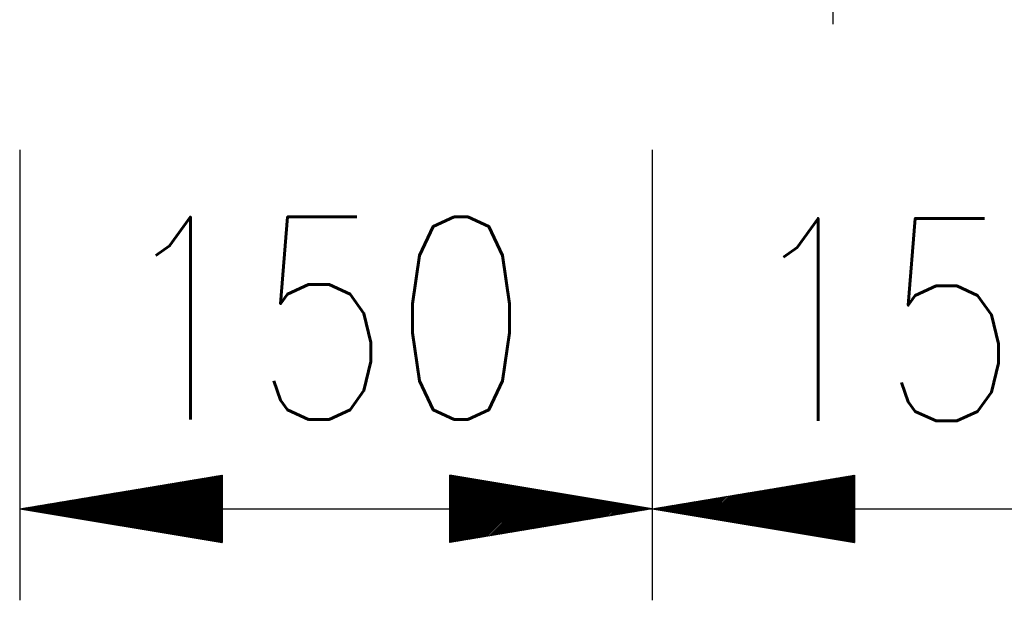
# Model space of a CAD drawing. Extents: x 0 to 7.6, y 0 to 9.85.
# Tile 29 of 38: x 4.9 to 5.38, y 5.73 to 6.02. Entities that reach past the tile are written whole.
import ezdxf

# ---------------------------------------------------------------- set-up
doc = ezdxf.new("R2010")
doc.units = 0
doc.header["$MEASUREMENT"] = 0
doc.layers.add('E-DETL-TEXT', color=3, linetype='CONTINUOUS')
doc.styles.add('ROMANS', font='ROMANS.SHX', dxfattribs={"width": 0.8})

msp = doc.modelspace()

# ---------------------------------------------------------------- linework, layer by layer
at = {"layer": 'E-DETL-TEXT'}
for p, q in [((5.29691, 6.01556), (5.29691, 6.15478)), ((4.89503, 5.95354), (4.89503, 5.73107)), ((5.20753, 5.95354), (5.20753, 5.73107)), ((4.89503, 5.77622), (4.99503, 5.79289)), ((4.96289, 5.77622), (4.97646, 5.78979)), ((4.96359, 5.77622), (4.9773, 5.78993)), ((4.96428, 5.77622), (4.97813, 5.79007)), ((4.96498, 5.77622), (4.97897, 5.79021)), ((4.96568, 5.77622), (4.9798, 5.79035)), ((4.96637, 5.77622), (4.98064, 5.79049)), ((4.96707, 5.77622), (4.98147, 5.79063)), ((4.96776, 5.77622), (4.98231, 5.79077)), ((4.96846, 5.77622), (4.98315, 5.79091)), ((4.96916, 5.77622), (4.98398, 5.79105)), ((4.96985, 5.77622), (4.98482, 5.79119)), ((4.97055, 5.77622), (4.98565, 5.79132)), ((4.97124, 5.77622), (4.98649, 5.79146)), ((4.97194, 5.77622), (4.98732, 5.7916)), ((4.97264, 5.77622), (4.98816, 5.79174)), ((4.97333, 5.77622), (4.98899, 5.79188)), ((4.97403, 5.77622), (4.98983, 5.79202)), ((4.97472, 5.77622), (4.99066, 5.79216)), ((4.97542, 5.77622), (4.9915, 5.7923)), ((4.97612, 5.77622), (4.99233, 5.79244)), ((4.97681, 5.77622), (4.99317, 5.79258)), ((4.97751, 5.77622), (4.994, 5.79272)), ((4.9782, 5.77622), (4.99484, 5.79286)), ((4.9789, 5.77622), (4.99503, 5.79235)), ((4.9796, 5.77622), (4.99503, 5.79166)), ((4.98029, 5.77622), (4.99503, 5.79096)), ((4.98099, 5.77622), (4.99503, 5.79026)), ((4.99503, 5.79289), (4.99503, 5.75955)), ((5.10753, 5.75955), (5.10753, 5.79289)), ((5.20753, 5.77622), (5.10753, 5.79289)), ((5.10753, 5.7928), (5.1076, 5.79288)), ((5.10753, 5.7921), (5.1082, 5.79278)), ((5.10753, 5.79141), (5.1088, 5.79268)), ((5.10753, 5.79071), (5.10939, 5.79258)), ((5.10753, 5.79002), (5.10999, 5.79248)), ((5.10753, 5.78932), (5.11059, 5.79238)), ((5.10753, 5.78862), (5.11118, 5.79228)), ((5.10753, 5.78793), (5.11178, 5.79218)), ((5.10753, 5.78723), (5.11238, 5.79208)), ((5.10753, 5.78654), (5.11297, 5.79198)), ((5.10753, 5.78584), (5.11357, 5.79188)), ((5.10753, 5.78514), (5.11417, 5.79178)), ((5.10753, 5.78445), (5.11476, 5.79168)), ((5.10753, 5.78375), (5.11536, 5.79158)), ((5.10753, 5.78306), (5.11596, 5.79148)), ((5.10753, 5.78236), (5.11655, 5.79138)), ((5.10753, 5.78166), (5.11715, 5.79128)), ((5.10753, 5.78097), (5.11775, 5.79119)), ((5.10753, 5.78027), (5.11834, 5.79109)), ((5.10753, 5.77958), (5.11894, 5.79099)), ((5.10753, 5.77888), (5.11953, 5.79089)), ((5.10753, 5.77818), (5.12013, 5.79079)), ((5.10753, 5.77749), (5.12073, 5.79069)), ((5.10753, 5.77679), (5.12132, 5.79059)), ((5.10765, 5.77622), (5.12192, 5.79049)), ((5.10835, 5.77622), (5.12252, 5.79039)), ((5.10905, 5.77622), (5.12311, 5.79029)), ((5.10974, 5.77622), (5.12371, 5.79019)), ((5.11044, 5.77622), (5.12431, 5.79009)), ((5.11113, 5.77622), (5.1249, 5.78999)), ((5.11183, 5.77622), (5.1255, 5.78989)), ((5.11253, 5.77622), (5.1261, 5.78979)), ((5.11322, 5.77622), (5.12669, 5.78969)), ((5.20753, 5.77622), (5.30753, 5.79289)), ((5.27538, 5.77622), (5.28895, 5.78979)), ((5.27608, 5.77622), (5.28979, 5.78993)), ((5.27677, 5.77622), (5.29062, 5.79007)), ((5.27747, 5.77622), (5.29146, 5.79021)), ((5.27817, 5.77622), (5.29229, 5.79035)), ((5.27886, 5.77622), (5.29313, 5.79049)), ((5.27956, 5.77622), (5.29396, 5.79063)), ((5.28025, 5.77622), (5.2948, 5.79077)), ((5.28095, 5.77622), (5.29563, 5.79091)), ((5.28165, 5.77622), (5.29647, 5.79104)), ((5.28234, 5.77622), (5.2973, 5.79118)), ((5.28304, 5.77622), (5.29814, 5.79132)), ((5.28373, 5.77622), (5.29897, 5.79146)), ((5.28443, 5.77622), (5.29981, 5.7916)), ((5.28513, 5.77622), (5.30064, 5.79174)), ((5.28582, 5.77622), (5.30148, 5.79188)), ((5.28652, 5.77622), (5.30231, 5.79202)), ((5.28721, 5.77622), (5.30315, 5.79216)), ((5.28791, 5.77622), (5.30399, 5.7923)), ((5.28861, 5.77622), (5.30482, 5.79244)), ((5.2893, 5.77622), (5.30566, 5.79258)), ((5.29, 5.77622), (5.30649, 5.79271)), ((5.29069, 5.77622), (5.30733, 5.79285)), ((5.29139, 5.77622), (5.30753, 5.79236)), ((5.29209, 5.77622), (5.30753, 5.79166)), ((5.29278, 5.77622), (5.30753, 5.79097)), ((5.29348, 5.77622), (5.30753, 5.79027)), ((5.30753, 5.79289), (5.30753, 5.75955)), ((4.93853, 5.77622), (4.94723, 5.78492)), ((4.93923, 5.77622), (4.94807, 5.78506)), ((4.93992, 5.77622), (4.9489, 5.7852)), ((4.94062, 5.77622), (4.94974, 5.78534)), ((4.94132, 5.77622), (4.95057, 5.78548)), ((4.94201, 5.77622), (4.95141, 5.78562)), ((4.94271, 5.77622), (4.95224, 5.78576)), ((4.9434, 5.77622), (4.95308, 5.7859)), ((4.9441, 5.77622), (4.95391, 5.78604)), ((4.9448, 5.77622), (4.95475, 5.78617)), ((4.94549, 5.77622), (4.95558, 5.78631)), ((4.94619, 5.77622), (4.95642, 5.78645)), ((4.94688, 5.77622), (4.95726, 5.78659)), ((4.94758, 5.77622), (4.95809, 5.78673)), ((4.94828, 5.77622), (4.95893, 5.78687)), ((4.94897, 5.77622), (4.95976, 5.78701)), ((4.94967, 5.77622), (4.9606, 5.78715)), ((4.95036, 5.77622), (4.96143, 5.78729)), ((4.95106, 5.77622), (4.96227, 5.78743)), ((4.95176, 5.77622), (4.9631, 5.78757)), ((4.95245, 5.77622), (4.96394, 5.78771)), ((4.95315, 5.77622), (4.96477, 5.78785)), ((4.95384, 5.77622), (4.96561, 5.78798)), ((4.95454, 5.77622), (4.96644, 5.78812)), ((4.95524, 5.77622), (4.96728, 5.78826)), ((4.95593, 5.77622), (4.96811, 5.7884)), ((4.95663, 5.77622), (4.96895, 5.78854)), ((4.95732, 5.77622), (4.96978, 5.78868)), ((4.95802, 5.77622), (4.97062, 5.78882)), ((4.95872, 5.77622), (4.97145, 5.78896)), ((4.95941, 5.77622), (4.97229, 5.7891)), ((4.96011, 5.77622), (4.97312, 5.78924)), ((4.9608, 5.77622), (4.97396, 5.78938)), ((4.9615, 5.77622), (4.97479, 5.78952)), ((4.9622, 5.77622), (4.97563, 5.78965)), ((4.98168, 5.77622), (4.99503, 5.78957)), ((4.98238, 5.77622), (4.99503, 5.78887)), ((4.98307, 5.77622), (4.99503, 5.78818)), ((4.98377, 5.77622), (4.99503, 5.78748)), ((4.98447, 5.77622), (4.99503, 5.78678)), ((4.98516, 5.77622), (4.99503, 5.78609)), ((4.98586, 5.77622), (4.99503, 5.78539)), ((5.11392, 5.77622), (5.12729, 5.78959)), ((5.11461, 5.77622), (5.12789, 5.7895)), ((5.11531, 5.77622), (5.12848, 5.7894)), ((5.11601, 5.77622), (5.12908, 5.7893)), ((5.1167, 5.77622), (5.12968, 5.7892)), ((5.1174, 5.77622), (5.13027, 5.7891)), ((5.11809, 5.77622), (5.13087, 5.789)), ((5.11879, 5.77622), (5.13147, 5.7889)), ((5.11949, 5.77622), (5.13206, 5.7888)), ((5.12018, 5.77622), (5.13266, 5.7887)), ((5.12088, 5.77622), (5.13326, 5.7886)), ((5.12157, 5.77622), (5.13385, 5.7885)), ((5.12227, 5.77622), (5.13445, 5.7884)), ((5.12296, 5.77622), (5.13505, 5.7883)), ((5.12366, 5.77622), (5.13564, 5.7882)), ((5.12436, 5.77622), (5.13624, 5.7881)), ((5.12505, 5.77622), (5.13683, 5.788)), ((5.12575, 5.77622), (5.13743, 5.7879)), ((5.12644, 5.77622), (5.13803, 5.7878)), ((5.12714, 5.77622), (5.13862, 5.78771)), ((5.12784, 5.77622), (5.13922, 5.78761)), ((5.12853, 5.77622), (5.13982, 5.78751)), ((5.12923, 5.77622), (5.14041, 5.78741)), ((5.12992, 5.77622), (5.14101, 5.78731)), ((5.13062, 5.77622), (5.14161, 5.78721)), ((5.13132, 5.77622), (5.1422, 5.78711)), ((5.13201, 5.77622), (5.1428, 5.78701)), ((5.13271, 5.77622), (5.1434, 5.78691)), ((5.1334, 5.77622), (5.14399, 5.78681)), ((5.1341, 5.77622), (5.14459, 5.78671)), ((5.1348, 5.77622), (5.14519, 5.78661)), ((5.13549, 5.77622), (5.14578, 5.78651)), ((5.13619, 5.77622), (5.14638, 5.78641)), ((5.13688, 5.77622), (5.14698, 5.78631)), ((5.13758, 5.77622), (5.14757, 5.78621)), ((5.13828, 5.77622), (5.14817, 5.78611)), ((5.13897, 5.77622), (5.14877, 5.78602)), ((5.13967, 5.77622), (5.14936, 5.78592)), ((5.14036, 5.77622), (5.14996, 5.78582)), ((5.14106, 5.77622), (5.15056, 5.78572)), ((5.14176, 5.77622), (5.15115, 5.78562)), ((5.14245, 5.77622), (5.15175, 5.78552)), ((5.14315, 5.77622), (5.15234, 5.78542)), ((5.14384, 5.77622), (5.15294, 5.78532)), ((5.14454, 5.77622), (5.15354, 5.78522)), ((5.14524, 5.77622), (5.15413, 5.78512)), ((5.14593, 5.77622), (5.15473, 5.78502)), ((5.14663, 5.77622), (5.15533, 5.78492)), ((5.14732, 5.77622), (5.15592, 5.78482)), ((5.25102, 5.77622), (5.25972, 5.78492)), ((5.25172, 5.77622), (5.26056, 5.78506)), ((5.25242, 5.77622), (5.26139, 5.7852)), ((5.25311, 5.77622), (5.26223, 5.78534)), ((5.25381, 5.77622), (5.26306, 5.78548)), ((5.2545, 5.77622), (5.2639, 5.78562)), ((5.2552, 5.77622), (5.26473, 5.78576)), ((5.2559, 5.77622), (5.26557, 5.78589)), ((5.25659, 5.77622), (5.2664, 5.78603)), ((5.25729, 5.77622), (5.26724, 5.78617)), ((5.25798, 5.77622), (5.26807, 5.78631)), ((5.25868, 5.77622), (5.26891, 5.78645)), ((5.25938, 5.77622), (5.26974, 5.78659)), ((5.26007, 5.77622), (5.27058, 5.78673)), ((5.26077, 5.77622), (5.27141, 5.78687)), ((5.26146, 5.77622), (5.27225, 5.78701)), ((5.26216, 5.77622), (5.27308, 5.78715)), ((5.26285, 5.77622), (5.27392, 5.78729)), ((5.26355, 5.77622), (5.27475, 5.78743)), ((5.26425, 5.77622), (5.27559, 5.78757)), ((5.26494, 5.77622), (5.27643, 5.7877)), ((5.26564, 5.77622), (5.27726, 5.78784)), ((5.26633, 5.77622), (5.2781, 5.78798)), ((5.26703, 5.77622), (5.27893, 5.78812)), ((5.26773, 5.77622), (5.27977, 5.78826)), ((5.26842, 5.77622), (5.2806, 5.7884)), ((5.26912, 5.77622), (5.28144, 5.78854)), ((5.26981, 5.77622), (5.28227, 5.78868)), ((5.27051, 5.77622), (5.28311, 5.78882)), ((5.27121, 5.77622), (5.28394, 5.78896)), ((5.2719, 5.77622), (5.28478, 5.7891)), ((5.2726, 5.77622), (5.28561, 5.78924)), ((5.27329, 5.77622), (5.28645, 5.78937)), ((5.27399, 5.77622), (5.28728, 5.78951)), ((5.27469, 5.77622), (5.28812, 5.78965)), ((5.29417, 5.77622), (5.30753, 5.78958)), ((5.29487, 5.77622), (5.30753, 5.78888)), ((5.29557, 5.77622), (5.30753, 5.78818)), ((5.29626, 5.77622), (5.30753, 5.78749)), ((5.29696, 5.77622), (5.30753, 5.78679)), ((5.29765, 5.77622), (5.30753, 5.7861)), ((5.29835, 5.77622), (5.30753, 5.7854)), ((4.91417, 5.77622), (4.918, 5.78005)), ((4.91487, 5.77622), (4.91884, 5.78019)), ((4.91557, 5.77622), (4.91967, 5.78033)), ((4.91626, 5.77622), (4.92051, 5.78047)), ((4.91696, 5.77622), (4.92134, 5.78061)), ((4.91765, 5.77622), (4.92218, 5.78075)), ((4.91835, 5.77622), (4.92301, 5.78089)), ((4.91905, 5.77622), (4.92385, 5.78102)), ((4.91974, 5.77622), (4.92468, 5.78116)), ((4.92044, 5.77622), (4.92552, 5.7813)), ((4.92113, 5.77622), (4.92635, 5.78144)), ((4.92183, 5.77622), (4.92719, 5.78158)), ((4.92253, 5.77622), (4.92802, 5.78172)), ((4.92322, 5.77622), (4.92886, 5.78186)), ((4.92392, 5.77622), (4.92969, 5.782)), ((4.92461, 5.77622), (4.93053, 5.78214)), ((4.92531, 5.77622), (4.93137, 5.78228)), ((4.92601, 5.77622), (4.9322, 5.78242)), ((4.9267, 5.77622), (4.93304, 5.78256)), ((4.9274, 5.77622), (4.93387, 5.7827)), ((4.92809, 5.77622), (4.93471, 5.78283)), ((4.92879, 5.77622), (4.93554, 5.78297)), ((4.92949, 5.77622), (4.93638, 5.78311)), ((4.93018, 5.77622), (4.93721, 5.78325)), ((4.93088, 5.77622), (4.93805, 5.78339)), ((4.93157, 5.77622), (4.93888, 5.78353)), ((4.93227, 5.77622), (4.93972, 5.78367)), ((4.93297, 5.77622), (4.94055, 5.78381)), ((4.93366, 5.77622), (4.94139, 5.78395)), ((4.93436, 5.77622), (4.94222, 5.78409)), ((4.93505, 5.77622), (4.94306, 5.78423)), ((4.93575, 5.77622), (4.94389, 5.78437)), ((4.93644, 5.77622), (4.94473, 5.7845)), ((4.93714, 5.77622), (4.94556, 5.78464)), ((4.93784, 5.77622), (4.9464, 5.78478)), ((4.98655, 5.77622), (4.99503, 5.7847)), ((4.98725, 5.77622), (4.99503, 5.784)), ((4.98795, 5.77622), (4.99503, 5.7833)), ((4.98864, 5.77622), (4.99503, 5.78261)), ((4.98934, 5.77622), (4.99503, 5.78191)), ((4.99003, 5.77622), (4.99503, 5.78122)), ((4.99073, 5.77622), (4.99503, 5.78052)), ((5.14802, 5.77622), (5.15652, 5.78472)), ((5.14872, 5.77622), (5.15712, 5.78462)), ((5.14941, 5.77622), (5.15771, 5.78452)), ((5.15011, 5.77622), (5.15831, 5.78442)), ((5.1508, 5.77622), (5.15891, 5.78433)), ((5.1515, 5.77622), (5.1595, 5.78423)), ((5.1522, 5.77622), (5.1601, 5.78413)), ((5.15289, 5.77622), (5.1607, 5.78403)), ((5.15359, 5.77622), (5.16129, 5.78393)), ((5.15428, 5.77622), (5.16189, 5.78383)), ((5.15498, 5.77622), (5.16249, 5.78373)), ((5.15568, 5.77622), (5.16308, 5.78363)), ((5.15637, 5.77622), (5.16368, 5.78353)), ((5.15707, 5.77622), (5.16428, 5.78343)), ((5.15776, 5.77622), (5.16487, 5.78333)), ((5.15846, 5.77622), (5.16547, 5.78323)), ((5.15916, 5.77622), (5.16607, 5.78313)), ((5.15985, 5.77622), (5.16666, 5.78303)), ((5.16055, 5.77622), (5.16726, 5.78293)), ((5.16124, 5.77622), (5.16786, 5.78283)), ((5.16194, 5.77622), (5.16845, 5.78273)), ((5.16264, 5.77622), (5.16905, 5.78263)), ((5.16333, 5.77622), (5.16964, 5.78254)), ((5.16403, 5.77622), (5.17024, 5.78244)), ((5.16472, 5.77622), (5.17084, 5.78234)), ((5.16542, 5.77622), (5.17143, 5.78224)), ((5.16612, 5.77622), (5.17203, 5.78214)), ((5.16681, 5.77622), (5.17263, 5.78204)), ((5.16751, 5.77622), (5.17322, 5.78194)), ((5.1682, 5.77622), (5.17382, 5.78184)), ((5.1689, 5.77622), (5.17442, 5.78174)), ((5.16959, 5.77622), (5.17501, 5.78164)), ((5.17029, 5.77622), (5.17561, 5.78154)), ((5.17099, 5.77622), (5.17621, 5.78144)), ((5.17168, 5.77622), (5.1768, 5.78134)), ((5.17238, 5.77622), (5.1774, 5.78124)), ((5.17307, 5.77622), (5.178, 5.78114)), ((5.17377, 5.77622), (5.17859, 5.78104)), ((5.17447, 5.77622), (5.17919, 5.78094)), ((5.17516, 5.77622), (5.17979, 5.78085)), ((5.17586, 5.77622), (5.18038, 5.78075)), ((5.17655, 5.77622), (5.18098, 5.78065)), ((5.17725, 5.77622), (5.18158, 5.78055)), ((5.17795, 5.77622), (5.18217, 5.78045)), ((5.17864, 5.77622), (5.18277, 5.78035)), ((5.17934, 5.77622), (5.18337, 5.78025)), ((5.18003, 5.77622), (5.18396, 5.78015)), ((5.18073, 5.77622), (5.18456, 5.78005)), ((5.22666, 5.77622), (5.23049, 5.78005)), ((5.22736, 5.77622), (5.23133, 5.78019)), ((5.22806, 5.77622), (5.23216, 5.78033)), ((5.22875, 5.77622), (5.233, 5.78047)), ((5.22945, 5.77622), (5.23383, 5.78061)), ((5.23014, 5.77622), (5.23467, 5.78074)), ((5.23084, 5.77622), (5.2355, 5.78088)), ((5.23154, 5.77622), (5.23634, 5.78102)), ((5.23223, 5.77622), (5.23717, 5.78116)), ((5.23293, 5.77622), (5.23801, 5.7813)), ((5.23362, 5.77622), (5.23884, 5.78144)), ((5.23432, 5.77622), (5.23968, 5.78158)), ((5.23502, 5.77622), (5.24051, 5.78172)), ((5.23571, 5.77622), (5.24135, 5.78186)), ((5.23641, 5.77622), (5.24218, 5.782)), ((5.2371, 5.77622), (5.24302, 5.78214)), ((5.2378, 5.77622), (5.24385, 5.78228)), ((5.2385, 5.77622), (5.24469, 5.78242)), ((5.23919, 5.77622), (5.24552, 5.78255)), ((5.23989, 5.77622), (5.24636, 5.78269)), ((5.24058, 5.77622), (5.24719, 5.78283)), ((5.24128, 5.77622), (5.24803, 5.78297)), ((5.24198, 5.77622), (5.24886, 5.78311)), ((5.24267, 5.77622), (5.2497, 5.78325)), ((5.24337, 5.77622), (5.25054, 5.78339)), ((5.24406, 5.77622), (5.25137, 5.78353)), ((5.24476, 5.77622), (5.25221, 5.78367)), ((5.24546, 5.77622), (5.25304, 5.78381)), ((5.24615, 5.77622), (5.25388, 5.78395)), ((5.24685, 5.77622), (5.25471, 5.78409)), ((5.24754, 5.77622), (5.25555, 5.78422)), ((5.24824, 5.77622), (5.25638, 5.78436)), ((5.24894, 5.77622), (5.25722, 5.7845)), ((5.24963, 5.77622), (5.25805, 5.78464)), ((5.25033, 5.77622), (5.25889, 5.78478)), ((5.29905, 5.77622), (5.30753, 5.7847)), ((5.29974, 5.77622), (5.30753, 5.78401)), ((5.30044, 5.77622), (5.30753, 5.78331)), ((5.30113, 5.77622), (5.30753, 5.78262)), ((5.30183, 5.77622), (5.30753, 5.78192)), ((5.30253, 5.77622), (5.30753, 5.78122)), ((5.30322, 5.77622), (5.30753, 5.78053)), ((4.89503, 5.77622), (4.99503, 5.75955)), ((4.89503, 5.77622), (4.91532, 5.77622)), ((4.89503, 5.77622), (5.20753, 5.77622)), ((4.89533, 5.77617), (4.89538, 5.77622)), ((4.89538, 5.77622), (4.89545, 5.77629)), ((4.89593, 5.77607), (4.89608, 5.77622)), ((4.89608, 5.77622), (4.89629, 5.77643)), ((4.89653, 5.77597), (4.89677, 5.77622)), ((4.89677, 5.77622), (4.89712, 5.77657)), ((4.89712, 5.77587), (4.89747, 5.77622)), ((4.89747, 5.77622), (4.89796, 5.77671)), ((4.89772, 5.77577), (4.89817, 5.77622)), ((4.89817, 5.77622), (4.89879, 5.77685)), ((4.89831, 5.77567), (4.89886, 5.77622)), ((4.89886, 5.77622), (4.89963, 5.77699)), ((4.89891, 5.77557), (4.89956, 5.77622)), ((4.89951, 5.77548), (4.90025, 5.77622)), ((4.89956, 5.77622), (4.90046, 5.77713)), ((4.9001, 5.77538), (4.90095, 5.77622)), ((4.90025, 5.77622), (4.9013, 5.77727)), ((4.9007, 5.77528), (4.90165, 5.77622)), ((4.90095, 5.77622), (4.90213, 5.77741)), ((4.9013, 5.77518), (4.90234, 5.77622)), ((4.90165, 5.77622), (4.90297, 5.77755)), ((4.90189, 5.77508), (4.90304, 5.77622)), ((4.90234, 5.77622), (4.90381, 5.77768)), ((4.90249, 5.77498), (4.90373, 5.77622)), ((4.90304, 5.77622), (4.90464, 5.77782)), ((4.90309, 5.77488), (4.90443, 5.77622)), ((4.90368, 5.77478), (4.90513, 5.77622)), ((4.90373, 5.77622), (4.90548, 5.77796)), ((4.90428, 5.77468), (4.90582, 5.77622)), ((4.90443, 5.77622), (4.90631, 5.7781)), ((4.90488, 5.77458), (4.90652, 5.77622)), ((4.90513, 5.77622), (4.90715, 5.77824)), ((4.90547, 5.77448), (4.90721, 5.77622)), ((4.90582, 5.77622), (4.90798, 5.77838)), ((4.90607, 5.77438), (4.90791, 5.77622)), ((4.90652, 5.77622), (4.90882, 5.77852)), ((4.90667, 5.77428), (4.90861, 5.77622)), ((4.90721, 5.77622), (4.90965, 5.77866)), ((4.90726, 5.77418), (4.9093, 5.77622)), ((4.90786, 5.77408), (4.91, 5.77622)), ((4.90791, 5.77622), (4.91049, 5.7788)), ((4.90846, 5.77398), (4.91069, 5.77622)), ((4.90861, 5.77622), (4.91132, 5.77894)), ((4.90905, 5.77388), (4.91139, 5.77622)), ((4.9093, 5.77622), (4.91216, 5.77908)), ((4.90965, 5.77379), (4.91209, 5.77622)), ((4.91, 5.77622), (4.91299, 5.77922)), ((4.91025, 5.77369), (4.91278, 5.77622)), ((4.91069, 5.77622), (4.91383, 5.77935)), ((4.91084, 5.77359), (4.91348, 5.77622)), ((4.91139, 5.77622), (4.91466, 5.77949)), ((4.91144, 5.77349), (4.91417, 5.77622)), ((4.91204, 5.77339), (4.91487, 5.77622)), ((4.91209, 5.77622), (4.9155, 5.77963)), ((4.91263, 5.77329), (4.91557, 5.77622)), ((4.91278, 5.77622), (4.91633, 5.77977)), ((4.91323, 5.77319), (4.91626, 5.77622)), ((4.91348, 5.77622), (4.91717, 5.77991)), ((4.91383, 5.77309), (4.91696, 5.77622)), ((4.91442, 5.77299), (4.91765, 5.77622)), ((4.91502, 5.77289), (4.91835, 5.77622)), ((4.91532, 5.77622), (4.91532, 5.77622)), ((4.91561, 5.77279), (4.91905, 5.77622)), ((4.91621, 5.77269), (4.91974, 5.77622)), ((4.91681, 5.77259), (4.92044, 5.77622)), ((4.9174, 5.77249), (4.92113, 5.77622)), ((4.918, 5.77239), (4.92183, 5.77622)), ((4.9186, 5.77229), (4.92253, 5.77622)), ((4.91919, 5.77219), (4.92322, 5.77622)), ((4.91979, 5.77209), (4.92392, 5.77622)), ((4.92039, 5.772), (4.92461, 5.77622)), ((4.92098, 5.7719), (4.92531, 5.77622)), ((4.92158, 5.7718), (4.92601, 5.77622)), ((4.92218, 5.7717), (4.9267, 5.77622)), ((4.92277, 5.7716), (4.9274, 5.77622)), ((4.92337, 5.7715), (4.92809, 5.77622)), ((4.92397, 5.7714), (4.92879, 5.77622)), ((4.92456, 5.7713), (4.92949, 5.77622)), ((4.92516, 5.7712), (4.93018, 5.77622)), ((4.92576, 5.7711), (4.93088, 5.77622)), ((4.92635, 5.771), (4.93157, 5.77622)), ((4.92695, 5.7709), (4.93227, 5.77622)), ((4.92755, 5.7708), (4.93297, 5.77622)), ((4.92814, 5.7707), (4.93366, 5.77622)), ((4.92874, 5.7706), (4.93436, 5.77622)), ((4.92934, 5.7705), (4.93505, 5.77622)), ((4.92993, 5.7704), (4.93575, 5.77622)), ((4.93053, 5.77031), (4.93644, 5.77622)), ((4.93112, 5.77021), (4.93714, 5.77622)), ((4.93172, 5.77011), (4.93784, 5.77622)), ((4.93232, 5.77001), (4.93853, 5.77622)), ((4.93291, 5.76991), (4.93923, 5.77622)), ((4.93351, 5.76981), (4.93992, 5.77622)), ((4.93411, 5.76971), (4.94062, 5.77622)), ((4.9347, 5.76961), (4.94132, 5.77622)), ((4.9353, 5.76951), (4.94201, 5.77622)), ((4.9359, 5.76941), (4.94271, 5.77622)), ((4.93649, 5.76931), (4.9434, 5.77622)), ((4.93709, 5.76921), (4.9441, 5.77622)), ((4.93769, 5.76911), (4.9448, 5.77622)), ((4.93828, 5.76901), (4.94549, 5.77622)), ((4.93888, 5.76891), (4.94619, 5.77622)), ((4.93948, 5.76881), (4.94688, 5.77622)), ((4.94007, 5.76871), (4.94758, 5.77622)), ((4.94067, 5.76861), (4.94828, 5.77622)), ((4.94127, 5.76852), (4.94897, 5.77622)), ((4.94186, 5.76842), (4.94967, 5.77622)), ((4.94246, 5.76832), (4.95036, 5.77622)), ((4.94306, 5.76822), (4.95106, 5.77622)), ((4.94365, 5.76812), (4.95176, 5.77622)), ((4.94425, 5.76802), (4.95245, 5.77622)), ((4.94485, 5.76792), (4.95315, 5.77622)), ((4.94544, 5.76782), (4.95384, 5.77622)), ((4.94604, 5.76772), (4.95454, 5.77622)), ((4.94664, 5.76762), (4.95524, 5.77622)), ((4.94723, 5.76752), (4.95593, 5.77622)), ((4.94783, 5.76742), (4.95663, 5.77622)), ((4.94842, 5.76732), (4.95732, 5.77622)), ((4.94902, 5.76722), (4.95802, 5.77622)), ((4.94962, 5.76712), (4.95872, 5.77622)), ((4.95021, 5.76702), (4.95941, 5.77622)), ((4.95081, 5.76692), (4.96011, 5.77622)), ((4.95141, 5.76683), (4.9608, 5.77622)), ((4.952, 5.76673), (4.9615, 5.77622)), ((4.9526, 5.76663), (4.9622, 5.77622)), ((4.9532, 5.76653), (4.96289, 5.77622)), ((4.95379, 5.76643), (4.96359, 5.77622)), ((4.95439, 5.76633), (4.96428, 5.77622)), ((4.95499, 5.76623), (4.96498, 5.77622)), ((4.95558, 5.76613), (4.96568, 5.77622)), ((4.95618, 5.76603), (4.96637, 5.77622)), ((4.95678, 5.76593), (4.96707, 5.77622)), ((4.95737, 5.76583), (4.96776, 5.77622)), ((4.95797, 5.76573), (4.96846, 5.77622)), ((4.95857, 5.76563), (4.96916, 5.77622)), ((4.95916, 5.76553), (4.96985, 5.77622)), ((4.95976, 5.76543), (4.97055, 5.77622)), ((4.96036, 5.76533), (4.97124, 5.77622)), ((4.96095, 5.76523), (4.97194, 5.77622)), ((4.96155, 5.76514), (4.97264, 5.77622)), ((4.96215, 5.76504), (4.97333, 5.77622)), ((4.96274, 5.76494), (4.97403, 5.77622)), ((4.96334, 5.76484), (4.97472, 5.77622)), ((4.96393, 5.76474), (4.97542, 5.77622)), ((4.96453, 5.76464), (4.97612, 5.77622)), ((4.96513, 5.76454), (4.97681, 5.77622)), ((4.96572, 5.76444), (4.97751, 5.77622)), ((4.96632, 5.76434), (4.9782, 5.77622)), ((4.96692, 5.76424), (4.9789, 5.77622)), ((4.96751, 5.76414), (4.9796, 5.77622)), ((4.96811, 5.76404), (4.98029, 5.77622)), ((4.96871, 5.76394), (4.98099, 5.77622)), ((4.9693, 5.76384), (4.98168, 5.77622)), ((4.9699, 5.76374), (4.98238, 5.77622)), ((4.9705, 5.76364), (4.98307, 5.77622)), ((4.97109, 5.76354), (4.98377, 5.77622)), ((4.97169, 5.76344), (4.98447, 5.77622)), ((4.97229, 5.76335), (4.98516, 5.77622)), ((4.97288, 5.76325), (4.98586, 5.77622)), ((4.97348, 5.76315), (4.98655, 5.77622)), ((4.97408, 5.76305), (4.98725, 5.77622)), ((4.97467, 5.76295), (4.98795, 5.77622)), ((4.97527, 5.76285), (4.98864, 5.77622)), ((4.97587, 5.76275), (4.98934, 5.77622)), ((4.97646, 5.76265), (4.99003, 5.77622)), ((4.97706, 5.76255), (4.99073, 5.77622)), ((4.97766, 5.76245), (4.99143, 5.77622)), ((4.97825, 5.76235), (4.99212, 5.77622)), ((4.97885, 5.76225), (4.99282, 5.77622)), ((4.97944, 5.76215), (4.99351, 5.77622)), ((4.98004, 5.76205), (4.99421, 5.77622)), ((4.98064, 5.76195), (4.99491, 5.77622)), ((4.98123, 5.76185), (4.99503, 5.77565)), ((4.99143, 5.77622), (4.99503, 5.77982)), ((4.99212, 5.77622), (4.99503, 5.77913)), ((4.99282, 5.77622), (4.99503, 5.77843)), ((4.99351, 5.77622), (4.99503, 5.77774)), ((4.99421, 5.77622), (4.99503, 5.77704)), ((4.99491, 5.77622), (4.99503, 5.77634)), ((5.20753, 5.77622), (5.10753, 5.75955)), ((5.10753, 5.7761), (5.10765, 5.77622)), ((5.10753, 5.7754), (5.10835, 5.77622)), ((5.10753, 5.7747), (5.10905, 5.77622)), ((5.10753, 5.77401), (5.10974, 5.77622)), ((5.10753, 5.77331), (5.11044, 5.77622)), ((5.10753, 5.77262), (5.11113, 5.77622)), ((5.10753, 5.77192), (5.11183, 5.77622)), ((5.10753, 5.77123), (5.11253, 5.77622)), ((5.10753, 5.77053), (5.11322, 5.77622)), ((5.10753, 5.76983), (5.11392, 5.77622)), ((5.10753, 5.76914), (5.11461, 5.77622)), ((5.10753, 5.76844), (5.11531, 5.77622)), ((5.10753, 5.76775), (5.11601, 5.77622)), ((5.10753, 5.76705), (5.1167, 5.77622)), ((5.10753, 5.76635), (5.1174, 5.77622)), ((5.10753, 5.76566), (5.11809, 5.77622)), ((5.10753, 5.76496), (5.11879, 5.77622)), ((5.10753, 5.76427), (5.11949, 5.77622)), ((5.10753, 5.76357), (5.12018, 5.77622)), ((5.10753, 5.76287), (5.12088, 5.77622)), ((5.10753, 5.76218), (5.12157, 5.77622)), ((5.10753, 5.76148), (5.12227, 5.77622)), ((5.10753, 5.76079), (5.12296, 5.77622)), ((5.10753, 5.76009), (5.12366, 5.77622)), ((5.10772, 5.75959), (5.12436, 5.77622)), ((5.10856, 5.75973), (5.12505, 5.77622)), ((5.10939, 5.75987), (5.12575, 5.77622)), ((5.11023, 5.76), (5.12644, 5.77622)), ((5.11106, 5.76014), (5.12714, 5.77622)), ((5.1119, 5.76028), (5.12784, 5.77622)), ((5.11273, 5.76042), (5.12853, 5.77622)), ((5.11357, 5.76056), (5.12923, 5.77622)), ((5.1144, 5.7607), (5.12992, 5.77622)), ((5.11524, 5.76084), (5.13062, 5.77622)), ((5.11607, 5.76098), (5.13132, 5.77622)), ((5.11691, 5.76112), (5.13201, 5.77622)), ((5.11774, 5.76126), (5.13271, 5.77622)), ((5.11858, 5.7614), (5.1334, 5.77622)), ((5.11941, 5.76154), (5.1341, 5.77622)), ((5.12025, 5.76168), (5.1348, 5.77622)), ((5.12108, 5.76181), (5.13549, 5.77622)), ((5.12192, 5.76195), (5.13619, 5.77622)), ((5.12276, 5.76209), (5.13688, 5.77622)), ((5.12359, 5.76223), (5.13758, 5.77622)), ((5.12443, 5.76237), (5.13828, 5.77622)), ((5.12526, 5.76251), (5.13897, 5.77622)), ((5.1261, 5.76265), (5.13967, 5.77622)), ((5.12693, 5.76279), (5.14036, 5.77622)), ((5.12777, 5.76293), (5.14106, 5.77622)), ((5.1286, 5.76307), (5.14176, 5.77622)), ((5.12944, 5.76321), (5.14245, 5.77622)), ((5.13027, 5.76335), (5.14315, 5.77622)), ((5.13111, 5.76348), (5.14384, 5.77622)), ((5.13194, 5.76362), (5.14454, 5.77622)), ((5.13278, 5.76376), (5.14524, 5.77622)), ((5.13361, 5.7639), (5.14593, 5.77622)), ((5.13445, 5.76404), (5.14663, 5.77622)), ((5.13528, 5.76418), (5.14732, 5.77622)), ((5.13612, 5.76432), (5.14802, 5.77622)), ((5.13695, 5.76446), (5.14872, 5.77622)), ((5.13779, 5.7646), (5.14941, 5.77622)), ((5.13862, 5.76474), (5.15011, 5.77622)), ((5.13946, 5.76488), (5.1508, 5.77622)), ((5.14029, 5.76502), (5.1515, 5.77622)), ((5.14113, 5.76516), (5.1522, 5.77622)), ((5.14196, 5.76529), (5.15289, 5.77622)), ((5.1428, 5.76543), (5.15359, 5.77622)), ((5.14363, 5.76557), (5.15428, 5.77622)), ((5.14447, 5.76571), (5.15498, 5.77622)), ((5.1453, 5.76585), (5.15568, 5.77622)), ((5.14614, 5.76599), (5.15637, 5.77622)), ((5.14698, 5.76613), (5.15707, 5.77622)), ((5.14781, 5.76627), (5.15776, 5.77622)), ((5.14865, 5.76641), (5.15846, 5.77622)), ((5.14948, 5.76655), (5.15916, 5.77622)), ((5.15032, 5.76669), (5.15985, 5.77622)), ((5.15115, 5.76683), (5.16055, 5.77622)), ((5.15199, 5.76696), (5.16124, 5.77622)), ((5.15282, 5.7671), (5.16194, 5.77622)), ((5.15366, 5.76724), (5.16264, 5.77622)), ((5.15449, 5.76738), (5.16333, 5.77622)), ((5.15533, 5.76752), (5.16403, 5.77622)), ((5.15616, 5.76766), (5.16472, 5.77622)), ((5.157, 5.7678), (5.16542, 5.77622)), ((5.15783, 5.76794), (5.16612, 5.77622)), ((5.15867, 5.76808), (5.16681, 5.77622)), ((5.1595, 5.76822), (5.16751, 5.77622)), ((5.16034, 5.76836), (5.1682, 5.77622)), ((5.16117, 5.7685), (5.1689, 5.77622)), ((5.16201, 5.76863), (5.16959, 5.77622)), ((5.16284, 5.76877), (5.17029, 5.77622)), ((5.16368, 5.76891), (5.17099, 5.77622)), ((5.16451, 5.76905), (5.17168, 5.77622)), ((5.16535, 5.76919), (5.17238, 5.77622)), ((5.16618, 5.76933), (5.17307, 5.77622)), ((5.16702, 5.76947), (5.17377, 5.77622)), ((5.16785, 5.76961), (5.17447, 5.77622)), ((5.16869, 5.76975), (5.17516, 5.77622)), ((5.16952, 5.76989), (5.17586, 5.77622)), ((5.17036, 5.77003), (5.17655, 5.77622)), ((5.17119, 5.77017), (5.17725, 5.77622)), ((5.17203, 5.77031), (5.17795, 5.77622)), ((5.17287, 5.77044), (5.17864, 5.77622)), ((5.1737, 5.77058), (5.17934, 5.77622)), ((5.17454, 5.77072), (5.18003, 5.77622)), ((5.17537, 5.77086), (5.18073, 5.77622)), ((5.17621, 5.771), (5.18143, 5.77622)), ((5.17704, 5.77114), (5.18212, 5.77622)), ((5.17788, 5.77128), (5.18282, 5.77622)), ((5.18067, 5.77622), (5.17842, 5.77622)), ((5.17871, 5.77142), (5.18351, 5.77622)), ((5.17955, 5.77156), (5.18421, 5.77622)), ((5.18038, 5.7717), (5.18491, 5.77622)), ((5.20753, 5.77622), (5.18067, 5.77622)), ((5.18122, 5.77184), (5.1856, 5.77622)), ((5.18143, 5.77622), (5.18516, 5.77995)), ((5.18205, 5.77198), (5.1863, 5.77622)), ((5.18212, 5.77622), (5.18575, 5.77985)), ((5.18282, 5.77622), (5.18635, 5.77975)), ((5.18289, 5.77211), (5.18699, 5.77622)), ((5.18351, 5.77622), (5.18694, 5.77965)), ((5.18372, 5.77225), (5.18769, 5.77622)), ((5.18421, 5.77622), (5.18754, 5.77955)), ((5.18456, 5.77239), (5.18839, 5.77622)), ((5.18491, 5.77622), (5.18814, 5.77945)), ((5.18539, 5.77253), (5.18908, 5.77622)), ((5.1856, 5.77622), (5.18873, 5.77935)), ((5.18623, 5.77267), (5.18978, 5.77622)), ((5.1863, 5.77622), (5.18933, 5.77925)), ((5.18699, 5.77622), (5.18993, 5.77916)), ((5.18706, 5.77281), (5.19047, 5.77622)), ((5.18769, 5.77622), (5.19052, 5.77906)), ((5.1879, 5.77295), (5.19117, 5.77622)), ((5.18839, 5.77622), (5.19112, 5.77896)), ((5.18873, 5.77309), (5.19187, 5.77622)), ((5.18908, 5.77622), (5.19172, 5.77886)), ((5.18957, 5.77323), (5.19256, 5.77622)), ((5.18978, 5.77622), (5.19231, 5.77876)), ((5.1904, 5.77337), (5.19326, 5.77622)), ((5.19047, 5.77622), (5.19291, 5.77866)), ((5.19117, 5.77622), (5.19351, 5.77856)), ((5.19124, 5.77351), (5.19395, 5.77622)), ((5.19187, 5.77622), (5.1941, 5.77846)), ((5.19207, 5.77365), (5.19465, 5.77622)), ((5.19256, 5.77622), (5.1947, 5.77836)), ((5.19291, 5.77379), (5.19535, 5.77622)), ((5.19326, 5.77622), (5.1953, 5.77826)), ((5.19374, 5.77392), (5.19604, 5.77622)), ((5.19395, 5.77622), (5.19589, 5.77816)), ((5.19458, 5.77406), (5.19674, 5.77622)), ((5.19465, 5.77622), (5.19649, 5.77806)), ((5.19535, 5.77622), (5.19709, 5.77796)), ((5.19541, 5.7742), (5.19743, 5.77622)), ((5.19604, 5.77622), (5.19768, 5.77786)), ((5.19625, 5.77434), (5.19813, 5.77622)), ((5.19674, 5.77622), (5.19828, 5.77776)), ((5.19709, 5.77448), (5.19883, 5.77622)), ((5.19743, 5.77622), (5.19888, 5.77766)), ((5.19792, 5.77462), (5.19952, 5.77622)), ((5.19813, 5.77622), (5.19947, 5.77756)), ((5.19876, 5.77476), (5.20022, 5.77622)), ((5.19883, 5.77622), (5.20007, 5.77747)), ((5.19952, 5.77622), (5.20067, 5.77737)), ((5.19959, 5.7749), (5.20091, 5.77622)), ((5.20022, 5.77622), (5.20126, 5.77727)), ((5.20043, 5.77504), (5.20161, 5.77622)), ((5.20091, 5.77622), (5.20186, 5.77717)), ((5.20126, 5.77518), (5.20231, 5.77622)), ((5.20161, 5.77622), (5.20246, 5.77707)), ((5.2021, 5.77532), (5.203, 5.77622)), ((5.20231, 5.77622), (5.20305, 5.77697)), ((5.20293, 5.77546), (5.2037, 5.77622)), ((5.203, 5.77622), (5.20365, 5.77687)), ((5.2037, 5.77622), (5.20424, 5.77677)), ((5.20377, 5.77559), (5.20439, 5.77622)), ((5.20439, 5.77622), (5.20484, 5.77667)), ((5.2046, 5.77573), (5.20509, 5.77622)), ((5.20509, 5.77622), (5.20544, 5.77657)), ((5.20544, 5.77587), (5.20579, 5.77622)), ((5.20579, 5.77622), (5.20603, 5.77647)), ((5.20627, 5.77601), (5.20648, 5.77622)), ((5.20648, 5.77622), (5.20663, 5.77637)), ((5.20711, 5.77615), (5.20718, 5.77622)), ((5.20718, 5.77622), (5.20723, 5.77627)), ((5.20753, 5.77622), (5.30753, 5.75955)), ((5.20753, 5.77622), (5.236, 5.77622)), ((5.20753, 5.77622), (5.52003, 5.77622)), ((5.20782, 5.77617), (5.20787, 5.77622)), ((5.20787, 5.77622), (5.20794, 5.77629)), ((5.20842, 5.77607), (5.20857, 5.77622)), ((5.20857, 5.77622), (5.20878, 5.77643)), ((5.20902, 5.77597), (5.20927, 5.77622)), ((5.20927, 5.77622), (5.20961, 5.77657)), ((5.20961, 5.77587), (5.20996, 5.77622)), ((5.20996, 5.77622), (5.21045, 5.77671)), ((5.21021, 5.77577), (5.21066, 5.77622)), ((5.21066, 5.77622), (5.21128, 5.77685)), ((5.21081, 5.77568), (5.21135, 5.77622)), ((5.21135, 5.77622), (5.21212, 5.77699)), ((5.2114, 5.77558), (5.21205, 5.77622)), ((5.212, 5.77548), (5.21275, 5.77622)), ((5.21205, 5.77622), (5.21295, 5.77713)), ((5.2126, 5.77538), (5.21344, 5.77622)), ((5.21275, 5.77622), (5.21379, 5.77727)), ((5.21319, 5.77528), (5.21414, 5.77622)), ((5.21344, 5.77622), (5.21462, 5.7774)), ((5.21379, 5.77518), (5.21483, 5.77622)), ((5.21414, 5.77622), (5.21546, 5.77754)), ((5.21439, 5.77508), (5.21553, 5.77622)), ((5.21483, 5.77622), (5.21629, 5.77768)), ((5.21498, 5.77498), (5.21622, 5.77622)), ((5.21553, 5.77622), (5.21713, 5.77782)), ((5.21558, 5.77488), (5.21692, 5.77622)), ((5.21618, 5.77478), (5.21762, 5.77622)), ((5.21622, 5.77622), (5.21796, 5.77796)), ((5.21677, 5.77468), (5.21831, 5.77622)), ((5.21692, 5.77622), (5.2188, 5.7781)), ((5.21737, 5.77458), (5.21901, 5.77622)), ((5.21762, 5.77622), (5.21963, 5.77824)), ((5.21797, 5.77448), (5.2197, 5.77622)), ((5.21831, 5.77622), (5.22047, 5.77838)), ((5.21856, 5.77438), (5.2204, 5.77622)), ((5.21901, 5.77622), (5.2213, 5.77852)), ((5.21916, 5.77428), (5.2211, 5.77622)), ((5.2197, 5.77622), (5.22214, 5.77866)), ((5.21975, 5.77418), (5.22179, 5.77622)), ((5.22035, 5.77408), (5.22249, 5.77622)), ((5.2204, 5.77622), (5.22298, 5.7788)), ((5.22095, 5.77399), (5.22318, 5.77622)), ((5.2211, 5.77622), (5.22381, 5.77894)), ((5.22154, 5.77389), (5.22388, 5.77622)), ((5.22179, 5.77622), (5.22465, 5.77907)), ((5.22214, 5.77379), (5.22458, 5.77622)), ((5.22249, 5.77622), (5.22548, 5.77921)), ((5.22274, 5.77369), (5.22527, 5.77622)), ((5.22318, 5.77622), (5.22632, 5.77935)), ((5.22333, 5.77359), (5.22597, 5.77622)), ((5.22388, 5.77622), (5.22715, 5.77949)), ((5.22393, 5.77349), (5.22666, 5.77622)), ((5.22453, 5.77339), (5.22736, 5.77622)), ((5.22458, 5.77622), (5.22799, 5.77963)), ((5.22512, 5.77329), (5.22806, 5.77622)), ((5.22527, 5.77622), (5.22882, 5.77977)), ((5.22572, 5.77319), (5.22875, 5.77622)), ((5.22597, 5.77622), (5.22966, 5.77991)), ((5.22632, 5.77309), (5.22945, 5.77622)), ((5.22691, 5.77299), (5.23014, 5.77622)), ((5.22751, 5.77289), (5.23084, 5.77622)), ((5.22811, 5.77279), (5.23154, 5.77622)), ((5.2287, 5.77269), (5.23223, 5.77622)), ((5.2293, 5.77259), (5.23293, 5.77622)), ((5.2299, 5.77249), (5.23362, 5.77622)), ((5.23049, 5.77239), (5.23432, 5.77622)), ((5.23109, 5.7723), (5.23502, 5.77622)), ((5.23169, 5.7722), (5.23571, 5.77622)), ((5.23228, 5.7721), (5.23641, 5.77622)), ((5.23288, 5.772), (5.2371, 5.77622)), ((5.23348, 5.7719), (5.2378, 5.77622)), ((5.23407, 5.7718), (5.2385, 5.77622)), ((5.23467, 5.7717), (5.23919, 5.77622)), ((5.23526, 5.7716), (5.23989, 5.77622)), ((5.23586, 5.7715), (5.24058, 5.77622)), ((5.236, 5.77622), (5.23713, 5.77622)), ((5.23646, 5.7714), (5.24128, 5.77622)), ((5.23705, 5.7713), (5.24198, 5.77622)), ((5.23765, 5.7712), (5.24267, 5.77622)), ((5.23825, 5.7711), (5.24337, 5.77622)), ((5.23884, 5.771), (5.24406, 5.77622)), ((5.23944, 5.7709), (5.24476, 5.77622)), ((5.24004, 5.7708), (5.24546, 5.77622)), ((5.24063, 5.7707), (5.24615, 5.77622)), ((5.24123, 5.7706), (5.24685, 5.77622)), ((5.24183, 5.77051), (5.24754, 5.77622)), ((5.24242, 5.77041), (5.24824, 5.77622)), ((5.24302, 5.77031), (5.24894, 5.77622)), ((5.24362, 5.77021), (5.24963, 5.77622)), ((5.24421, 5.77011), (5.25033, 5.77622)), ((5.24481, 5.77001), (5.25102, 5.77622)), ((5.24541, 5.76991), (5.25172, 5.77622)), ((5.246, 5.76981), (5.25242, 5.77622)), ((5.2466, 5.76971), (5.25311, 5.77622)), ((5.2472, 5.76961), (5.25381, 5.77622)), ((5.24779, 5.76951), (5.2545, 5.77622)), ((5.24839, 5.76941), (5.2552, 5.77622)), ((5.24899, 5.76931), (5.2559, 5.77622)), ((5.24958, 5.76921), (5.25659, 5.77622)), ((5.25018, 5.76911), (5.25729, 5.77622)), ((5.25078, 5.76901), (5.25798, 5.77622)), ((5.25137, 5.76891), (5.25868, 5.77622)), ((5.25197, 5.76882), (5.25938, 5.77622)), ((5.25256, 5.76872), (5.26007, 5.77622)), ((5.25316, 5.76862), (5.26077, 5.77622)), ((5.25376, 5.76852), (5.26146, 5.77622)), ((5.25435, 5.76842), (5.26216, 5.77622)), ((5.25495, 5.76832), (5.26285, 5.77622)), ((5.25555, 5.76822), (5.26355, 5.77622)), ((5.25614, 5.76812), (5.26425, 5.77622)), ((5.25674, 5.76802), (5.26494, 5.77622)), ((5.25734, 5.76792), (5.26564, 5.77622)), ((5.25793, 5.76782), (5.26633, 5.77622)), ((5.25853, 5.76772), (5.26703, 5.77622)), ((5.25913, 5.76762), (5.26773, 5.77622)), ((5.25972, 5.76752), (5.26842, 5.77622)), ((5.26032, 5.76742), (5.26912, 5.77622)), ((5.26092, 5.76732), (5.26981, 5.77622)), ((5.26151, 5.76722), (5.27051, 5.77622)), ((5.26211, 5.76712), (5.27121, 5.77622)), ((5.26271, 5.76703), (5.2719, 5.77622)), ((5.2633, 5.76693), (5.2726, 5.77622)), ((5.2639, 5.76683), (5.27329, 5.77622)), ((5.2645, 5.76673), (5.27399, 5.77622)), ((5.26509, 5.76663), (5.27469, 5.77622)), ((5.26569, 5.76653), (5.27538, 5.77622)), ((5.26629, 5.76643), (5.27608, 5.77622)), ((5.26688, 5.76633), (5.27677, 5.77622)), ((5.26748, 5.76623), (5.27747, 5.77622)), ((5.26807, 5.76613), (5.27817, 5.77622)), ((5.26867, 5.76603), (5.27886, 5.77622)), ((5.26927, 5.76593), (5.27956, 5.77622)), ((5.26986, 5.76583), (5.28025, 5.77622)), ((5.27046, 5.76573), (5.28095, 5.77622)), ((5.27106, 5.76563), (5.28165, 5.77622)), ((5.27165, 5.76553), (5.28234, 5.77622)), ((5.27225, 5.76543), (5.28304, 5.77622)), ((5.27285, 5.76534), (5.28373, 5.77622)), ((5.27344, 5.76524), (5.28443, 5.77622)), ((5.27404, 5.76514), (5.28513, 5.77622)), ((5.27464, 5.76504), (5.28582, 5.77622)), ((5.27523, 5.76494), (5.28652, 5.77622)), ((5.27583, 5.76484), (5.28721, 5.77622)), ((5.27643, 5.76474), (5.28791, 5.77622)), ((5.27702, 5.76464), (5.28861, 5.77622)), ((5.27762, 5.76454), (5.2893, 5.77622)), ((5.27822, 5.76444), (5.29, 5.77622)), ((5.27881, 5.76434), (5.29069, 5.77622)), ((5.27941, 5.76424), (5.29139, 5.77622)), ((5.28001, 5.76414), (5.29209, 5.77622)), ((5.2806, 5.76404), (5.29278, 5.77622)), ((5.2812, 5.76394), (5.29348, 5.77622)), ((5.2818, 5.76384), (5.29417, 5.77622)), ((5.28239, 5.76374), (5.29487, 5.77622)), ((5.28299, 5.76364), (5.29557, 5.77622)), ((5.28359, 5.76355), (5.29626, 5.77622)), ((5.28418, 5.76345), (5.29696, 5.77622)), ((5.28478, 5.76335), (5.29765, 5.77622)), ((5.28537, 5.76325), (5.29835, 5.77622)), ((5.28597, 5.76315), (5.29905, 5.77622)), ((5.28657, 5.76305), (5.29974, 5.77622)), ((5.28716, 5.76295), (5.30044, 5.77622)), ((5.28776, 5.76285), (5.30113, 5.77622)), ((5.28836, 5.76275), (5.30183, 5.77622)), ((5.28895, 5.76265), (5.30253, 5.77622)), ((5.28955, 5.76255), (5.30322, 5.77622)), ((5.29015, 5.76245), (5.30392, 5.77622)), ((5.29074, 5.76235), (5.30461, 5.77622)), ((5.29134, 5.76225), (5.30531, 5.77622)), ((5.29194, 5.76215), (5.306, 5.77622)), ((5.29253, 5.76205), (5.3067, 5.77622)), ((5.29313, 5.76195), (5.3074, 5.77622)), ((5.29373, 5.76186), (5.30753, 5.77566)), ((5.30392, 5.77622), (5.30753, 5.77983)), ((5.30461, 5.77622), (5.30753, 5.77914)), ((5.30531, 5.77622), (5.30753, 5.77844)), ((5.306, 5.77622), (5.30753, 5.77775)), ((5.3067, 5.77622), (5.30753, 5.77705)), ((5.3074, 5.77622), (5.30753, 5.77635)), ((4.98183, 5.76175), (4.99503, 5.77495)), ((4.98243, 5.76166), (4.99503, 5.77426)), ((4.98302, 5.76156), (4.99503, 5.77356)), ((4.98362, 5.76146), (4.99503, 5.77286)), ((4.98422, 5.76136), (4.99503, 5.77217)), ((4.98481, 5.76126), (4.99503, 5.77147)), ((4.98541, 5.76116), (4.99503, 5.77078)), ((5.29432, 5.76176), (5.30753, 5.77496)), ((5.29492, 5.76166), (5.30753, 5.77427)), ((5.29552, 5.76156), (5.30753, 5.77357)), ((5.29611, 5.76146), (5.30753, 5.77287)), ((5.29671, 5.76136), (5.30753, 5.77218)), ((5.29731, 5.76126), (5.30753, 5.77148)), ((5.2979, 5.76116), (5.30753, 5.77079)), ((4.98601, 5.76106), (4.99503, 5.77008)), ((4.9866, 5.76096), (4.99503, 5.76938)), ((4.9872, 5.76086), (4.99503, 5.76869)), ((4.9878, 5.76076), (4.99503, 5.76799)), ((4.98839, 5.76066), (4.99503, 5.7673)), ((4.98899, 5.76056), (4.99503, 5.7666)), ((4.98959, 5.76046), (4.99503, 5.7659)), ((5.2985, 5.76106), (5.30753, 5.77009)), ((5.2991, 5.76096), (5.30753, 5.76939)), ((5.29969, 5.76086), (5.30753, 5.7687)), ((5.30029, 5.76076), (5.30753, 5.768)), ((5.30088, 5.76066), (5.30753, 5.76731)), ((5.30148, 5.76056), (5.30753, 5.76661)), ((5.30208, 5.76046), (5.30753, 5.76591)), ((4.99018, 5.76036), (4.99503, 5.76521)), ((4.99078, 5.76026), (4.99503, 5.76451)), ((4.99138, 5.76016), (4.99503, 5.76382)), ((4.99197, 5.76006), (4.99503, 5.76312)), ((4.99257, 5.75996), (4.99503, 5.76242)), ((4.99317, 5.75987), (4.99503, 5.76173)), ((4.99376, 5.75977), (4.99503, 5.76103)), ((5.30267, 5.76036), (5.30753, 5.76522)), ((5.30327, 5.76026), (5.30753, 5.76452)), ((5.30387, 5.76017), (5.30753, 5.76383)), ((5.30446, 5.76007), (5.30753, 5.76313)), ((5.30506, 5.75997), (5.30753, 5.76243)), ((5.30566, 5.75987), (5.30753, 5.76174)), ((5.30625, 5.75977), (5.30753, 5.76104)), ((4.99436, 5.75967), (4.99503, 5.76034)), ((4.99496, 5.75957), (4.99503, 5.75964)), ((5.30685, 5.75967), (5.30753, 5.76035)), ((5.30745, 5.75957), (5.30753, 5.75965))]:
    msp.add_line(p, q, dxfattribs=at)

# ---------------------------------------------------------------- texts
at = {"layer": 'E-DETL-TEXT', "style": 'ROMANS', "width": 0.8}
for p in [(4.94168, 5.82034), (5.25182, 5.8196)]:
    msp.add_text('150', height=0.1, dxfattribs=at).set_placement(p)

doc.saveas('drawing.dxf')
